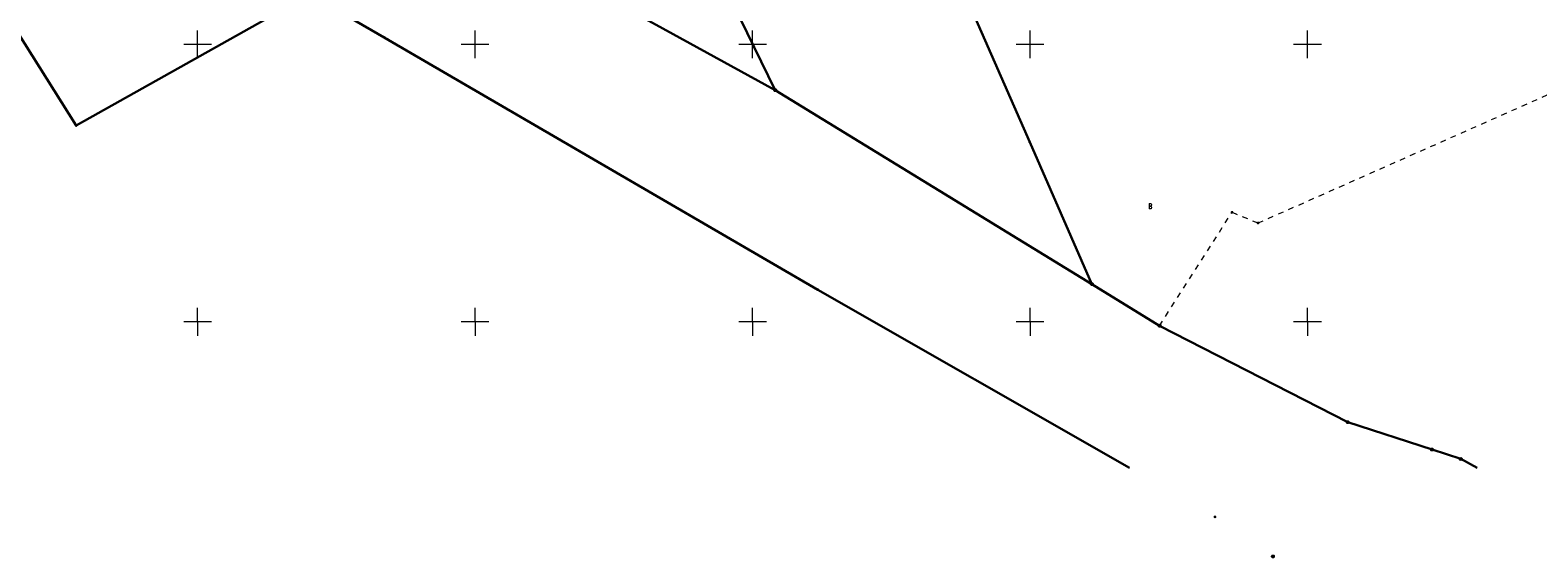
# Model space of a CAD drawing. Header units: millimetres. Extents: x 5507581 to 5508583, y 5765457 to 5766184.
# Tile 3 of 59: x 5507720 to 5507992, y 5765457 to 5765553. Entities that reach past the tile are written whole.
import ezdxf
from ezdxf.enums import TextEntityAlignment as Align

# ---------------------------------------------------------------- set-up
doc = ezdxf.new("R2010")
doc.units = ezdxf.units.MM
doc.linetypes.add('PRZER1-1', pattern=[2, 1, -1])
doc.layers.get('0').update_dxf_attribs({"lineweight": 18})
for name, color, linetype, lineweight in [('EGDE', 122, 'Continuous', 18), ('EGPG', 7, 'Continuous', 18), ('Ramka sekcyjna', 7, 'Continuous', 18)]:
    doc.layers.add(name, color=color, linetype=linetype, lineweight=lineweight)
doc.layers.add('EGUG', color=7, linetype='Continuous', lineweight=18, true_color=0x008000)
doc.layers.add('EGUG_O', color=7, linetype='Continuous', lineweight=18, true_color=0x008000)
doc.styles.add('opisy', font='romans.shx', dxfattribs={"width": 0.6})

# ---------------------------------------------------------------- blocks, each defined once
blk = doc.blocks.new('D_GEPPGD1_1')
at = {"true_color": 0xffffff}
blk.add_hatch(color=7, dxfattribs=at).paths.add_polyline_path([(0, -0.25), (0.077254, -0.237764), (0.146946, -0.202254), (0.202254, -0.146946), (0.237764, -0.077254), (0.25, 0), (0.237764, 0.077254), (0.202254, 0.146946), (0.146946, 0.202254), (0.077254, 0.237764), (0, 0.25), (-0.077254, 0.237764), (-0.146946, 0.202254), (-0.202254, 0.146946), (-0.237764, 0.077254), (-0.25, 0), (-0.237764, -0.077254), (-0.202254, -0.146946), (-0.146946, -0.202254), (-0.077254, -0.237764)])
at = {"color": 0}
blk.add_lwpolyline([(0, 0.25), (0.077254, 0.237764), (0.146946, 0.202254), (0.202254, 0.146946), (0.237764, 0.077254), (0.25, 0), (0.237764, -0.077254), (0.202254, -0.146946), (0.146946, -0.202254), (0.077254, -0.237764), (0, -0.25), (-0.077254, -0.237764), (-0.146946, -0.202254), (-0.202254, -0.146946), (-0.237764, -0.077254), (-0.25, 0), (-0.237764, 0.077254), (-0.202254, 0.146946), (-0.146946, 0.202254), (-0.077254, 0.237764)], close=True, dxfattribs=at)
blk = doc.blocks.new('D_GEPPGD1_2')
at = {"true_color": 0xffffff}
blk.add_hatch(color=7, dxfattribs=at).paths.add_polyline_path([(0, -0.25), (0.077254, -0.237764), (0.146946, -0.202254), (0.202254, -0.146946), (0.237764, -0.077254), (0.25, 0), (0.237764, 0.077254), (0.202254, 0.146946), (0.146946, 0.202254), (0.077254, 0.237764), (0, 0.25), (-0.077254, 0.237764), (-0.146946, 0.202254), (-0.202254, 0.146946), (-0.237764, 0.077254), (-0.25, 0), (-0.237764, -0.077254), (-0.202254, -0.146946), (-0.146946, -0.202254), (-0.077254, -0.237764)])
blk.add_hatch(color=0).paths.add_polyline_path([(0, -0.045), (0.013906, -0.042798), (0.02645, -0.036406), (0.036406, -0.02645), (0.042798, -0.013906), (0.045, 0), (0.042798, 0.013906), (0.036406, 0.02645), (0.02645, 0.036406), (0.013906, 0.042798), (0, 0.045), (-0.013906, 0.042798), (-0.02645, 0.036406), (-0.036406, 0.02645), (-0.042798, 0.013906), (-0.045, 0), (-0.042798, -0.013906), (-0.036406, -0.02645), (-0.02645, -0.036406), (-0.013906, -0.042798)])

msp = doc.modelspace()

# ---------------------------------------------------------------- linework, layer by layer
at = {"layer": 'EGDE', "linetype": 'Continuous', "lineweight": 30}
for points in [[(5507581.01, 5765694.18), (5507591.06, 5765687.24), (5507601.72, 5765680.9), (5507609.5, 5765676.25), (5507631.03, 5765664.04), (5507641.15, 5765659.46), (5507721.23, 5765616.12), (5507727.71, 5765612.76), (5507751.07, 5765598.62), (5507799.52, 5765571.68), (5507833.8, 5765552.87), (5507854.09, 5765541.74), (5507885.52, 5765522.5), (5507911.13, 5765506.81), (5507923.35, 5765499.31), (5507957.24, 5765481.93), (5507972.44, 5765476.99), (5507977.6, 5765475.29), (5507980.59, 5765473.68)], [(5507917.91, 5765473.68), (5507861.77, 5765505.79), (5507784.31, 5765550.85), (5507783.62, 5765551.25), (5507770.24, 5765559.04), (5507775.18, 5765561.74), (5507733.94, 5765586.76), (5507732.84, 5765597.68), (5507699.24, 5765606.63), (5507686.62, 5765614.34), (5507670.92, 5765623.62), (5507604.76, 5765658.57), (5507581.01, 5765674.7)], [(5507888.42, 5765558.72), (5507899.93, 5765532.41), (5507911.13, 5765506.81), (5507885.52, 5765522.5), (5507854.09, 5765541.74), (5507826.23, 5765598.75)], [(5507826.23, 5765598.75), (5507854.09, 5765541.74), (5507833.8, 5765552.87)]]:
    msp.add_lwpolyline(points, dxfattribs=at)
msp.add_lwpolyline([(5507705.58, 5765571.18), (5507728.11, 5765535.38), (5507770.24, 5765559.04), (5507775.18, 5765561.74), (5507733.94, 5765586.76)], close=True, dxfattribs=at)
at = {"layer": 'EGUG', "color": 96, "linetype": 'PRZER1-1', "lineweight": 18, "true_color": 0x008000}
for points in [[(5507581.01, 5765694.18), (5507591.06, 5765687.24), (5507601.72, 5765680.9), (5507609.5, 5765676.25), (5507631.03, 5765664.04), (5507641.15, 5765659.46), (5507721.23, 5765616.12), (5507727.71, 5765612.76), (5507751.07, 5765598.62), (5507799.52, 5765571.68), (5507833.8, 5765552.87), (5507854.09, 5765541.74), (5507885.52, 5765522.5), (5507911.13, 5765506.81), (5507923.35, 5765499.31), (5507957.24, 5765481.93), (5507972.44, 5765476.99), (5507977.6, 5765475.29), (5507980.59, 5765473.68)], [(5507917.91, 5765473.68), (5507861.77, 5765505.79), (5507784.31, 5765550.85), (5507783.62, 5765551.25), (5507770.24, 5765559.04), (5507775.18, 5765561.74), (5507733.94, 5765586.76), (5507732.84, 5765597.68), (5507699.24, 5765606.63), (5507686.62, 5765614.34), (5507670.92, 5765623.62), (5507604.76, 5765658.57), (5507581.01, 5765674.7)], [(5507826.23, 5765598.75), (5507854.09, 5765541.74), (5507833.8, 5765552.87)], [(5507888.42, 5765558.72), (5507899.93, 5765532.41), (5507911.13, 5765506.81), (5507923.35, 5765499.31), (5507936.39, 5765519.75), (5507941.09, 5765517.82), (5507999.63, 5765543.74)]]:
    msp.add_lwpolyline(points, dxfattribs=at)
msp.add_lwpolyline([(5507705.58, 5765571.18), (5507728.11, 5765535.38), (5507770.24, 5765559.04), (5507775.18, 5765561.74), (5507733.94, 5765586.76)], close=True, dxfattribs=at)
at = {"layer": 'Ramka sekcyjna', "color": 7, "linetype": 'Continuous', "lineweight": 18, "flags": 128}
for points in [[(5507750, 5765547.5), (5507750, 5765552.5)], [(5507800, 5765547.5), (5507800, 5765552.5)], [(5507850, 5765547.5), (5507850, 5765552.5)], [(5507900, 5765547.5), (5507900, 5765552.5)], [(5507950, 5765547.5), (5507950, 5765552.5)], [(5507752.5, 5765550), (5507747.5, 5765550)], [(5507802.5, 5765550), (5507797.5, 5765550)], [(5507852.5, 5765550), (5507847.5, 5765550)], [(5507902.5, 5765550), (5507897.5, 5765550)], [(5507952.5, 5765550), (5507947.5, 5765550)], [(5507750, 5765500), (5507750, 5765502.5)], [(5507800, 5765500), (5507800, 5765502.5)], [(5507850, 5765500), (5507850, 5765502.5)], [(5507900, 5765500), (5507900, 5765502.5)], [(5507950, 5765500), (5507950, 5765502.5)], [(5507752.5, 5765500), (5507747.5, 5765500)], [(5507752.5, 5765500), (5507747.5, 5765500)], [(5507750, 5765500), (5507750, 5765497.5)], [(5507802.5, 5765500), (5507797.5, 5765500)], [(5507802.5, 5765500), (5507797.5, 5765500)], [(5507800, 5765500), (5507800, 5765497.5)], [(5507852.5, 5765500), (5507847.5, 5765500)], [(5507852.5, 5765500), (5507847.5, 5765500)], [(5507850, 5765500), (5507850, 5765497.5)], [(5507902.5, 5765500), (5507897.5, 5765500)], [(5507902.5, 5765500), (5507897.5, 5765500)], [(5507900, 5765500), (5507900, 5765497.5)], [(5507952.5, 5765500), (5507947.5, 5765500)], [(5507952.5, 5765500), (5507947.5, 5765500)], [(5507950, 5765500), (5507950, 5765497.5)]]:
    msp.add_lwpolyline(points, dxfattribs=at)

# ---------------------------------------------------------------- block references
at = {"layer": 'EGPG', "color": 7, "linetype": 'Continuous', "lineweight": 18}
for name, p in [('D_GEPPGD1_2', (5507783.62, 5765551.25)), ('D_GEPPGD1_2', (5507784.31, 5765550.85)), ('D_GEPPGD1_1', (5507854.09, 5765541.74)), ('D_GEPPGD1_2', (5507728.11, 5765535.38)), ('D_GEPPGD1_2', (5507899.93, 5765532.41)), ('D_GEPPGD1_2', (5507885.52, 5765522.5)), ('D_GEPPGD1_2', (5507936.39, 5765519.75)), ('D_GEPPGD1_2', (5507941.09, 5765517.82)), ('D_GEPPGD1_2', (5507861.77, 5765505.79)), ('D_GEPPGD1_1', (5507911.13, 5765506.81)), ('D_GEPPGD1_1', (5507923.35, 5765499.31)), ('D_GEPPGD1_1', (5507957.24, 5765481.93)), ('D_GEPPGD1_1', (5507972.44, 5765476.99)), ('D_GEPPGD1_1', (5507977.6, 5765475.29)), ('D_GEPPGD1_2', (5507933.32, 5765464.86)), ('D_GEPPGD1_1', (5507943.76, 5765457.73))]:
    msp.add_blockref(name, p, dxfattribs=at)

# ---------------------------------------------------------------- texts
at = {"layer": 'EGUG_O', "color": 96, "linetype": 'Continuous', "lineweight": 20, "ltscale": 0.2, "true_color": 0x008000, "style": 'opisy', "width": 0.6}
msp.add_text('B', height=1, dxfattribs=at).set_placement((5507921.64, 5765520.34), align=Align.CENTER)

doc.saveas('drawing.dxf')
